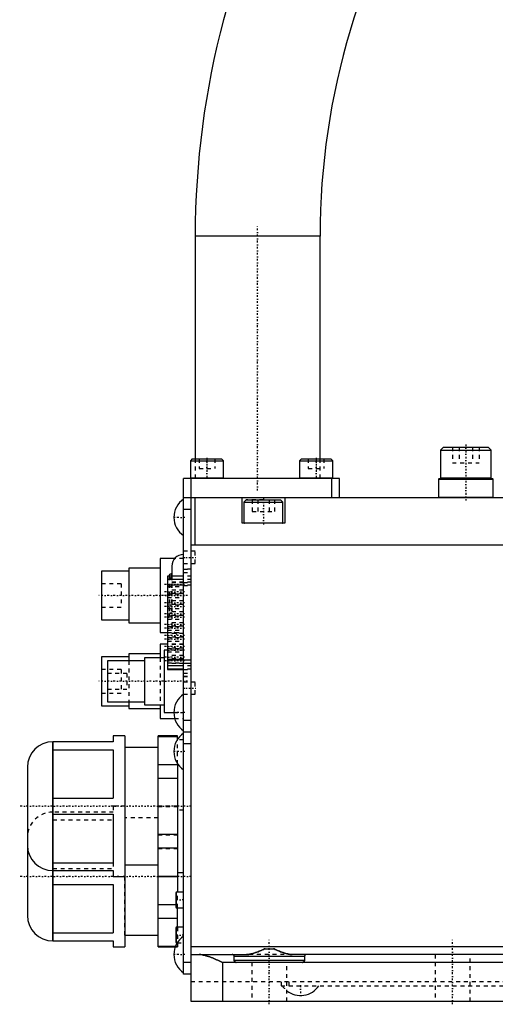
# Model space of a CAD drawing. Extents: x -171 to 392, y -1 to 595.
# Tile 1 of 5: x -171 to -49, y -1 to 251. Entities that reach past the tile are written whole.
import ezdxf

# ---------------------------------------------------------------- set-up
doc = ezdxf.new("R2010")
doc.units = 0
doc.linetypes.add('CENTER', pattern=[1.5, 0.45, -0.5, 0.05, -0.5])
doc.linetypes.add('DASHED', pattern=[2, 1, -1])
for name, color, linetype in [('AM_0', 7, 'CONTINUOUS'), ('AM_3', 7, 'DASHED'), ('AM_7', 7, 'CENTER')]:
    doc.layers.add(name, color=color, linetype=linetype)

msp = doc.modelspace()

# ---------------------------------------------------------------- linework, layer by layer
at = {"layer": 'AM_0', "color": 7, "linetype": 'CONTINUOUS'}
for p, q in [((-126, 196), (-126, 139)), ((-94, 196), (-126, 196)), ((-94, 139), (-94, 196)), ((-62.32, 142), (-63.12, 141.2)), ((-62.32, 142), (-50.92, 142)), ((-50.12, 141.2), (-50.92, 142)), ((-126.75, 139), (-127.25, 138.5)), ((-126.75, 139), (-119.25, 139)), ((-118.75, 138.5), (-119.25, 139)), ((-98.75, 139), (-99.25, 138.5)), ((-98.75, 139), (-91.25, 139)), ((-90.75, 138.5), (-91.25, 139)), ((-63.12, 141.2), (-63.12, 134.1)), ((-63.12, 141.2), (-50.12, 141.2)), ((-50.12, 134.1), (-50.12, 141.2)), ((-127.25, 138.5), (-127.25, 134.1)), ((-127.25, 138.5), (-118.75, 138.5)), ((-118.75, 134.1), (-118.75, 138.5)), ((-99.25, 138.5), (-99.25, 134.1)), ((-99.25, 138.5), (-90.75, 138.5)), ((-90.75, 134.1), (-90.75, 138.5)), ((-129, 7), (-129, 134)), ((-89, 134), (-129, 134)), ((-127.25, 134.1), (-118.75, 134.1)), ((-127, 0), (-127, 134)), ((-99.25, 134.1), (-90.75, 134.1)), ((-91, 129), (-91, 134)), ((-89, 129), (-89, 134)), ((-63.42, 134), (-63.62, 133.8)), ((-63.62, 133.8), (-63.62, 129.2)), ((-63.62, 133.8), (-49.62, 133.8)), ((-63.42, 134), (-49.82, 134)), ((-63.12, 134.1), (-63.03, 134)), ((-63.12, 134.1), (-50.12, 134.1)), ((-50.22, 134), (-50.12, 134.1)), ((-49.62, 133.8), (-49.82, 134)), ((-49.62, 129.2), (-49.62, 133.8)), ((51, 129), (-129, 129)), ((-126, 117), (-126, 129)), ((-114, 122.5), (-114, 129)), ((-103, 129), (-103, 122.5)), ((-63.62, 129.2), (-63.42, 129)), ((-63.62, 129.2), (-49.62, 129.2)), ((-49.82, 129), (-49.62, 129.2)), ((-112.9, 128.5), (-113.5, 127.9)), ((-113.5, 127.9), (-113.5, 122.6)), ((-113.5, 127.9), (-103.5, 127.9)), ((-112.9, 128.5), (-104.1, 128.5)), ((-103.5, 127.9), (-104.1, 128.5)), ((-103.5, 122.6), (-103.5, 127.9)), ((-127, 126), (-129, 126)), ((-103, 122.5), (-114, 122.5)), ((-113.5, 122.6), (-103.5, 122.6)), ((-127, 117), (51, 117)), ((-135, 111), (-143, 111)), ((-143, 111), (-143, 97)), ((-131.24, 113.5), (-135, 113.5)), ((-135, 113.5), (-135, 94.5)), ((-132, 111.5), (-132, 108.94)), ((-143, 110.25), (-150, 110.25)), ((-150, 110.25), (-150, 97.75)), ((-129, 108.93), (-133.1, 108.93)), ((-133.1, 108.93), (-133.1, 85.06)), ((-129, 108.91), (-133.1, 108.91)), ((-132.7, 109), (-132.7, 108.94)), ((-132, 109.5), (-132.2, 109.5)), ((-132.2, 109.5), (-132.2, 108.94)), ((-129, 108.08), (-133.1, 108.08)), ((-129, 106.6), (-133.1, 106.6)), ((-150, 97.75), (-143, 97.75)), ((-143, 97), (-135, 97)), ((-135, 94.5), (-133.1, 94.5)), ((-133.1, 91.5), (-135, 91.5)), ((-135, 91.5), (-135, 88)), ((-135, 89), (-143, 89)), ((-143, 89), (-143, 87.26)), ((-133.1, 90), (-134, 90)), ((-134, 90), (-134, 74)), ((-143, 88.25), (-150, 88.25)), ((-150, 88.25), (-150, 75.75)), ((-139, 87.25), (-148.5, 87.25)), ((-148.5, 87.25), (-148.5, 76.75)), ((-134, 88), (-139, 88)), ((-139, 88), (-139, 76)), ((-129, 87.43), (-133.1, 87.43)), ((-129, 85.95), (-133.1, 85.95)), ((-129, 85.08), (-133.1, 85.08)), ((-133.1, 85.06), (-129, 85.06)), ((-150, 75.75), (-143, 75.75)), ((-148.5, 76.75), (-139, 76.75)), ((-143, 76.74), (-143, 75)), ((-139, 76), (-134, 76)), ((-135, 76), (-135, 72.5)), ((-143, 75), (-135, 75)), ((-134, 74), (-131.47, 74)), ((-135, 72.5), (-131.27, 72.5)), ((-127, 72), (-129, 72)), ((-127, 69), (-129, 69)), ((-147, 66.5), (-162.51, 66.5)), ((-162.51, 66.5), (-162.51, 15.5)), ((-162.47, 15.5), (-162.47, 66.5)), ((-144, 68), (-147, 68)), ((-147, 68), (-147, 66.5)), ((-144, 68), (-144, 14)), ((-130.5, 68), (-135.5, 68)), ((-135.5, 14), (-135.5, 68)), ((-135.5, 67.89), (-130.5, 67.89)), ((-130.5, 67.17), (-130.5, 68)), ((-127, 66), (-129, 66)), ((-162.47, 64.48), (-147, 64.48)), ((-147, 64.48), (-147, 52.02)), ((-135.5, 65), (-144, 65)), ((-135.5, 60.69), (-130.5, 60.69)), ((-130.5, 60.83), (-130.5, 28)), ((-169, 60.01), (-169, 21.99)), ((-135.5, 57.19), (-130.5, 57.19)), ((-162.47, 52.02), (-147, 52.02)), ((-162.47, 47.98), (-147, 47.98)), ((-147, 47.98), (-147, 35.52)), ((-135.5, 42.81), (-130.5, 42.81)), ((-135.5, 39.31), (-130.5, 39.31)), ((-162.47, 35.52), (-147, 35.52)), ((-162.51, 33.5), (-147, 33.5)), ((-147, 33.5), (-147, 32)), ((-144, 35), (-135.5, 35)), ((-130.5, 33), (-129, 33)), ((-147, 32), (-144, 32)), ((-135.5, 32.11), (-130.5, 32.11)), ((-135.5, 32), (-130.5, 32)), ((-162.47, 29.98), (-147, 29.98)), ((-147, 29.98), (-147, 17.52)), ((-130.85, 28), (-131, 27.85)), ((-131, 27.85), (-131, 24.15)), ((-129, 28), (-130.85, 28)), ((-130.85, 28), (-130.85, 24)), ((-135.5, 24.81), (-131, 24.81)), ((-131, 24.15), (-130.85, 24)), ((-130.85, 24), (-129, 24)), ((-130.5, 18.99), (-130.5, 24)), ((-135.5, 21.31), (-130.5, 21.31)), ((-130.85, 19), (-131, 18.85)), ((-131, 18.85), (-131, 15.15)), ((-129, 19), (-130.85, 19)), ((-130.85, 19), (-130.85, 15)), ((-162.51, 15.5), (-147, 15.5)), ((-162.47, 17.52), (-147, 17.52)), ((-147, 15.5), (-147, 14)), ((-144, 17), (-135.5, 17)), ((-131, 15.15), (-130.85, 15)), ((-147, 14), (-144, 14)), ((-135.5, 14.11), (-131.06, 14.11)), ((-135.5, 14), (-131.11, 14)), ((-130.85, 15), (-130.61, 15)), ((31.9, 14), (-127, 14)), ((-108.1, 13.5), (-105.9, 13.5)), ((-127, 12), (-112.83, 12)), ((-98, 11.5), (-116, 11.5)), ((-116, 10.5), (-116, 11.5)), ((-98, 10.5), (-116, 10.5)), ((31.23, 12), (-101.17, 12)), ((-98, 11.5), (-98, 10.5)), ((-127, 10), (-129, 10)), ((-119, 10), (-119, 0)), ((21.5, 10), (-119, 10)), ((-127, 7), (-129, 7)), ((31.3, 0), (-127, 0))]:
    msp.add_line(p, q, dxfattribs=at)
for points in [[(-112.83, 12, 0), (-112.72, 12, 0), (-112.48, 12.02, 0), (-112.24, 12.05, 0), (-112.12, 12.06, 0), (-112, 12.09, 0), (-111.75, 12.14, 0), (-111.49, 12.2, 0), (-111.23, 12.27, 0), (-110.97, 12.35, 0), (-110.71, 12.44, 0), (-110.57, 12.48, 0), (-110.44, 12.53, 0), (-110.17, 12.63, 0), (-109.89, 12.73, 0), (-109.62, 12.84, 0), (-109.34, 12.96, 0), (-109.07, 13.07, 0), (-108.93, 13.13, 0), (-108.79, 13.19, 0), (-108.51, 13.32, 0), (-108.23, 13.44, 0), (-108.1, 13.5, 0)], [(-105.9, 13.5, 0), (-105.77, 13.44, 0), (-105.49, 13.32, 0), (-105.21, 13.19, 0), (-105.07, 13.13, 0), (-104.93, 13.07, 0), (-104.66, 12.96, 0), (-104.38, 12.84, 0), (-104.11, 12.73, 0), (-103.83, 12.63, 0), (-103.56, 12.53, 0), (-103.43, 12.48, 0), (-103.29, 12.44, 0), (-103.03, 12.35, 0), (-102.77, 12.27, 0), (-102.51, 12.2, 0), (-102.25, 12.14, 0), (-102, 12.09, 0), (-101.88, 12.06, 0), (-101.76, 12.05, 0), (-101.52, 12.02, 0), (-101.28, 12, 0), (-101.17, 12, 0)], [(-125, 12, 0), (-124.98, 12, 0), (-124.93, 12, 0), (-124.88, 12, 0), (-124.85, 12, 0), (-124.83, 12, 0), (-124.78, 11.99, 0), (-124.73, 11.99, 0), (-124.55, 11.97, 0), (-124.25, 11.93, 0), (-124.09, 11.91, 0), (-123.93, 11.87, 0), (-123.61, 11.8, 0), (-123.29, 11.71, 0), (-122.95, 11.61, 0), (-122.62, 11.5, 0), (-122.28, 11.38, 0), (-122.1, 11.32, 0), (-121.93, 11.25, 0), (-121.58, 11.12, 0), (-121.24, 10.97, 0), (-120.89, 10.83, 0), (-120.54, 10.68, 0), (-120.19, 10.53, 0), (-120.02, 10.45, 0), (-119.85, 10.38, 0), (-119.5, 10.23, 0), (-119.17, 10.07, 0), (-119, 10, 0)], [(-116, 11.5, 0), (-116, 11.5, 0), (-116, 11.51, 0), (-116, 11.52, 0), (-116, 11.53, 0), (-116, 11.53, 0), (-116, 11.54, 0), (-116, 11.55, 0), (-116, 11.56, 0), (-116, 11.57, 0), (-116.01, 11.58, 0), (-116.01, 11.58, 0), (-116.01, 11.58, 0), (-116.01, 11.59, 0), (-116.01, 11.6, 0), (-116.02, 11.63, 0), (-116.02, 11.65, 0), (-116.03, 11.68, 0), (-116.05, 11.72, 0), (-116.07, 11.76, 0), (-116.1, 11.8, 0), (-116.13, 11.83, 0), (-116.16, 11.86, 0), (-116.17, 11.88, 0), (-116.19, 11.89, 0), (-116.22, 11.92, 0), (-116.26, 11.94, 0), (-116.29, 11.96, 0), (-116.33, 11.97, 0), (-116.37, 11.98, 0), (-116.39, 11.99, 0), (-116.41, 11.99, 0), (-116.44, 12, 0), (-116.48, 12, 0), (-116.5, 12, 0)], [(-115.5, 10, 0), (-115.5, 10, 0), (-115.51, 10, 0), (-115.52, 10, 0), (-115.52, 10, 0), (-115.52, 10, 0), (-115.53, 10, 0), (-115.54, 10, 0), (-115.55, 10, 0), (-115.55, 10, 0), (-115.56, 10, 0), (-115.56, 10, 0), (-115.57, 10, 0), (-115.58, 10.01, 0), (-115.58, 10.01, 0), (-115.59, 10.01, 0), (-115.6, 10.01, 0), (-115.6, 10.01, 0), (-115.61, 10.01, 0), (-115.61, 10.01, 0), (-115.62, 10.01, 0), (-115.63, 10.02, 0), (-115.63, 10.02, 0), (-115.63, 10.02, 0), (-115.64, 10.02, 0), (-115.65, 10.02, 0), (-115.65, 10.02, 0), (-115.65, 10.02, 0), (-115.66, 10.03, 0), (-115.67, 10.03, 0), (-115.68, 10.03, 0), (-115.68, 10.03, 0), (-115.69, 10.04, 0), (-115.69, 10.04, 0), (-115.7, 10.04, 0), (-115.7, 10.04, 0), (-115.71, 10.05, 0), (-115.72, 10.05, 0), (-115.72, 10.05, 0), (-115.73, 10.06, 0), (-115.73, 10.06, 0), (-115.74, 10.06, 0), (-115.74, 10.06, 0), (-115.75, 10.07, 0), (-115.76, 10.07, 0), (-115.76, 10.07, 0), (-115.77, 10.08, 0), (-115.77, 10.08, 0), (-115.77, 10.08, 0), (-115.78, 10.09, 0), (-115.79, 10.09, 0), (-115.79, 10.09, 0), (-115.8, 10.1, 0), (-115.8, 10.1, 0), (-115.81, 10.11, 0), (-115.81, 10.11, 0), (-115.82, 10.11, 0), (-115.82, 10.12, 0), (-115.83, 10.12, 0), (-115.83, 10.13, 0), (-115.84, 10.13, 0), (-115.84, 10.13, 0), (-115.84, 10.14, 0), (-115.85, 10.14, 0), (-115.85, 10.15, 0), (-115.86, 10.15, 0), (-115.86, 10.15, 0), (-115.86, 10.16, 0), (-115.87, 10.16, 0), (-115.87, 10.16, 0), (-115.87, 10.17, 0), (-115.88, 10.17, 0), (-115.88, 10.18, 0), (-115.89, 10.18, 0), (-115.89, 10.19, 0), (-115.9, 10.19, 0), (-115.9, 10.2, 0), (-115.9, 10.2, 0), (-115.9, 10.21, 0), (-115.91, 10.21, 0), (-115.91, 10.22, 0), (-115.92, 10.22, 0), (-115.92, 10.23, 0), (-115.92, 10.23, 0), (-115.92, 10.24, 0), (-115.93, 10.24, 0), (-115.93, 10.25, 0), (-115.94, 10.25, 0), (-115.94, 10.26, 0), (-115.94, 10.27, 0), (-115.94, 10.27, 0), (-115.95, 10.27, 0), (-115.95, 10.28, 0), (-115.95, 10.29, 0), (-115.96, 10.29, 0), (-115.96, 10.3, 0), (-115.96, 10.31, 0), (-115.96, 10.31, 0), (-115.96, 10.31, 0), (-115.97, 10.32, 0), (-115.97, 10.33, 0), (-115.97, 10.34, 0), (-115.97, 10.34, 0), (-115.98, 10.35, 0), (-115.98, 10.35, 0), (-115.98, 10.36, 0), (-115.98, 10.36, 0), (-115.98, 10.37, 0), (-115.98, 10.37, 0), (-115.98, 10.38, 0), (-115.99, 10.38, 0), (-115.99, 10.39, 0), (-115.99, 10.4, 0), (-115.99, 10.4, 0), (-115.99, 10.41, 0), (-115.99, 10.41, 0), (-115.99, 10.42, 0), (-115.99, 10.43, 0), (-116, 10.43, 0), (-116, 10.44, 0), (-116, 10.44, 0), (-116, 10.45, 0), (-116, 10.46, 0), (-116, 10.46, 0), (-116, 10.47, 0), (-116, 10.48, 0), (-116, 10.48, 0), (-116, 10.48, 0), (-116, 10.49, 0), (-116, 10.5, 0), (-116, 10.5, 0)], [(-98, 10.5, 0), (-98, 10.5, 0), (-98, 10.49, 0), (-98, 10.48, 0), (-98, 10.48, 0), (-98, 10.48, 0), (-98, 10.47, 0), (-98, 10.46, 0), (-98, 10.46, 0), (-98, 10.45, 0), (-98, 10.44, 0), (-98, 10.44, 0), (-98, 10.43, 0), (-98.01, 10.43, 0), (-98.01, 10.42, 0), (-98.01, 10.41, 0), (-98.01, 10.41, 0), (-98.01, 10.4, 0), (-98.01, 10.4, 0), (-98.01, 10.39, 0), (-98.01, 10.38, 0), (-98.02, 10.38, 0), (-98.02, 10.37, 0), (-98.02, 10.37, 0), (-98.02, 10.36, 0), (-98.02, 10.36, 0), (-98.02, 10.35, 0), (-98.02, 10.35, 0), (-98.03, 10.34, 0), (-98.03, 10.34, 0), (-98.03, 10.33, 0), (-98.03, 10.32, 0), (-98.04, 10.31, 0), (-98.04, 10.31, 0), (-98.04, 10.31, 0), (-98.04, 10.3, 0), (-98.04, 10.29, 0), (-98.05, 10.29, 0), (-98.05, 10.28, 0), (-98.05, 10.27, 0), (-98.06, 10.27, 0), (-98.06, 10.27, 0), (-98.06, 10.26, 0), (-98.06, 10.25, 0), (-98.07, 10.25, 0), (-98.07, 10.24, 0), (-98.08, 10.24, 0), (-98.08, 10.23, 0), (-98.08, 10.23, 0), (-98.08, 10.22, 0), (-98.09, 10.22, 0), (-98.09, 10.21, 0), (-98.1, 10.21, 0), (-98.1, 10.2, 0), (-98.1, 10.2, 0), (-98.1, 10.19, 0), (-98.11, 10.19, 0), (-98.11, 10.18, 0), (-98.12, 10.18, 0), (-98.12, 10.17, 0), (-98.13, 10.17, 0), (-98.13, 10.16, 0), (-98.13, 10.16, 0), (-98.14, 10.16, 0), (-98.14, 10.15, 0), (-98.14, 10.15, 0), (-98.15, 10.15, 0), (-98.15, 10.14, 0), (-98.16, 10.14, 0), (-98.16, 10.13, 0), (-98.16, 10.13, 0), (-98.17, 10.13, 0), (-98.17, 10.12, 0), (-98.18, 10.12, 0), (-98.18, 10.11, 0), (-98.19, 10.11, 0), (-98.19, 10.11, 0), (-98.2, 10.1, 0), (-98.2, 10.1, 0), (-98.21, 10.09, 0), (-98.21, 10.09, 0), (-98.22, 10.09, 0), (-98.23, 10.08, 0), (-98.23, 10.08, 0), (-98.23, 10.08, 0), (-98.24, 10.07, 0), (-98.24, 10.07, 0), (-98.25, 10.07, 0), (-98.26, 10.06, 0), (-98.26, 10.06, 0), (-98.27, 10.06, 0), (-98.27, 10.06, 0), (-98.28, 10.05, 0), (-98.28, 10.05, 0), (-98.29, 10.05, 0), (-98.3, 10.04, 0), (-98.3, 10.04, 0), (-98.31, 10.04, 0), (-98.31, 10.04, 0), (-98.32, 10.03, 0), (-98.32, 10.03, 0), (-98.33, 10.03, 0), (-98.34, 10.03, 0), (-98.35, 10.02, 0), (-98.35, 10.02, 0), (-98.35, 10.02, 0), (-98.36, 10.02, 0), (-98.37, 10.02, 0), (-98.37, 10.02, 0), (-98.37, 10.02, 0), (-98.38, 10.01, 0), (-98.39, 10.01, 0), (-98.39, 10.01, 0), (-98.4, 10.01, 0), (-98.4, 10.01, 0), (-98.41, 10.01, 0), (-98.42, 10.01, 0), (-98.42, 10.01, 0), (-98.43, 10, 0), (-98.44, 10, 0), (-98.44, 10, 0), (-98.45, 10, 0), (-98.45, 10, 0), (-98.46, 10, 0), (-98.47, 10, 0), (-98.48, 10, 0), (-98.48, 10, 0), (-98.48, 10, 0), (-98.49, 10, 0), (-98.5, 10, 0), (-98.5, 10, 0)], [(-97.5, 12, 0), (-97.52, 12, 0), (-97.56, 12, 0), (-97.59, 11.99, 0), (-97.61, 11.99, 0), (-97.63, 11.98, 0), (-97.67, 11.97, 0), (-97.71, 11.96, 0), (-97.74, 11.94, 0), (-97.78, 11.92, 0), (-97.81, 11.89, 0), (-97.83, 11.88, 0), (-97.84, 11.86, 0), (-97.87, 11.83, 0), (-97.9, 11.8, 0), (-97.93, 11.76, 0), (-97.95, 11.72, 0), (-97.97, 11.68, 0), (-97.98, 11.65, 0), (-97.98, 11.63, 0), (-97.99, 11.6, 0), (-97.99, 11.59, 0), (-97.99, 11.58, 0), (-97.99, 11.58, 0), (-97.99, 11.58, 0), (-98, 11.57, 0), (-98, 11.56, 0), (-98, 11.55, 0), (-98, 11.54, 0), (-98, 11.53, 0), (-98, 11.53, 0), (-98, 11.52, 0), (-98, 11.51, 0), (-98, 11.5, 0), (-98, 11.5, 0)]]:
    msp.add_polyline3d(points, dxfattribs=at)
for centre, radius, start, end in [((90, 196), 216, 120.9733, 180), ((90, 196), 184, 114.0547, 180), ((-127.15, 134.1), 0.1, 180, 270), ((-118.85, 134.1), 0.1, 270, 0), ((-99.15, 134.1), 0.1, 180, 270), ((-90.85, 134.1), 0.1, 270, 0), ((-125.8, 124), 5.67, 124.3588, 235.6412), ((-113.4, 122.6), 0.1, 180, 270), ((-103.6, 122.6), 0.1, 270, 0), ((-129, 111.5), 3, 90, 180), ((-132.2, 109), 0.5, 90, 180), ((-125.8, 74), 5.67, 124.3588, 235.6412), ((-125.8, 64), 5.67, 124.3588, 235.6412), ((-162.51, 60.01), 6.49, 90, 180), ((-162.51, 39.99), 6.49, 180, 270), ((-162.51, 21.99), 6.49, 180, 270), ((-125.8, 12), 5.67, 124.3588, 235.6412), ((-116.5, 11.5), 0.5, 0, 90), ((-97.5, 11.5), 0.5, 90, 180), ((-99, 7.17), 5.67, 231.8819, 326.0076)]:
    msp.add_arc(centre, radius, start, end, dxfattribs=at)
at = {"layer": 'AM_3', "color": 6, "linetype": 'DASHED'}
for p, q in [((-60.06, 142), (-60.06, 138)), ((-58.34, 142), (-58.34, 138)), ((-54.91, 142), (-54.91, 138)), ((-53.19, 142), (-53.19, 138)), ((-126, 139), (-126, 134)), ((-125, 139), (-125, 136.5)), ((-123, 139), (-123, 136.5)), ((-121, 139), (-121, 136.5)), ((-97, 139), (-97, 136.5)), ((-95, 139), (-95, 136.5)), ((-94, 134), (-94, 139)), ((-93, 139), (-93, 136.5)), ((-125, 136.5), (-121, 136.5)), ((-97, 136.5), (-93, 136.5)), ((-60.06, 138), (-53.19, 138)), ((-50.33, 133.8), (-49.62, 133.8)), ((-50.22, 134), (-49.82, 134)), ((-50.33, 129.2), (-49.62, 129.2)), ((-108.5, 128.5), (-112.9, 128.5)), ((-111.36, 128.5), (-111.36, 125.5)), ((-109.93, 128.5), (-109.93, 125.5)), ((-107.07, 128.5), (-107.07, 125.5)), ((-105.64, 128.5), (-105.64, 125.5)), ((-111.36, 125.5), (-105.64, 125.5)), ((-126, 115.3), (-129, 115.3)), ((-126, 112.2), (-126, 115.3)), ((-129, 113.5), (-131.24, 113.5)), ((-129, 112.2), (-126, 112.2)), ((-132.7, 108.94), (-132.7, 99)), ((-132.2, 108.94), (-132.2, 98.5)), ((-132, 108.5), (-132.2, 108.5)), ((-132, 108.94), (-132, 96.5)), ((-127, 110.75), (-129, 110.75)), ((-129, 110.7), (-127, 110.7)), ((-129, 109.89), (-127, 109.89)), ((-127, 108.93), (-129, 108.93)), ((-127, 108.91), (-129, 108.91)), ((-145, 107), (-150, 107)), ((-145, 107), (-145, 101)), ((-127, 107.43), (-133.1, 107.43)), ((-129, 107.26), (-133.1, 107.26)), ((-133.1, 106.26), (-129, 106.26)), ((-127, 108.08), (-129, 108.08)), ((-129, 107.35), (-127, 107.35)), ((-127, 106.6), (-129, 106.6)), ((-129, 106.54), (-127, 106.54)), ((-129, 105.39), (-133.1, 105.39)), ((-129, 104.47), (-133.1, 104.47)), ((-133.1, 104.39), (-129, 104.39)), ((-133.1, 103.47), (-129, 103.47)), ((-150, 101), (-145, 101)), ((-129, 102.6), (-133.1, 102.6)), ((-129, 101.68), (-133.1, 101.68)), ((-133.1, 101.6), (-129, 101.6)), ((-133.1, 100.68), (-129, 100.68)), ((-129, 99.81), (-133.1, 99.81)), ((-129, 98.89), (-133.1, 98.89)), ((-133.1, 98.81), (-129, 98.81)), ((-132.2, 99.5), (-132, 99.5)), ((-132.2, 98.5), (-132, 98.5)), ((-133.1, 97.89), (-129, 97.89)), ((-129, 97.02), (-133.1, 97.02)), ((-129, 96.1), (-133.1, 96.1)), ((-133.1, 96.02), (-129, 96.02)), ((-133.1, 95.1), (-129, 95.1)), ((-133.1, 94.5), (-129, 94.5)), ((-129, 94.23), (-133.1, 94.23)), ((-129, 93.31), (-133.1, 93.31)), ((-133.1, 93.23), (-129, 93.23)), ((-133.1, 92.31), (-129, 92.31)), ((-129, 91.5), (-133.1, 91.5)), ((-129, 91.44), (-133.1, 91.44)), ((-129, 90.52), (-133.1, 90.52)), ((-133.1, 90.44), (-129, 90.44)), ((-129, 90), (-133.1, 90)), ((-133.1, 89.52), (-129, 89.52)), ((-129, 88.65), (-133.1, 88.65)), ((-143, 87.26), (-143, 76.74)), ((-135, 88), (-135, 76)), ((-129, 87.73), (-133.1, 87.73)), ((-133.1, 87.65), (-129, 87.65)), ((-133.1, 86.73), (-129, 86.73)), ((-127, 86.56), (-133.1, 86.56)), ((-129, 87.46), (-127, 87.46)), ((-127, 87.43), (-129, 87.43)), ((-129, 86.65), (-127, 86.65)), ((-127, 85.95), (-129, 85.95)), ((-145, 85), (-150, 85)), ((-143.5, 84), (-148.5, 84)), ((-145, 85), (-145, 79)), ((-143.5, 84), (-143.5, 80)), ((-127, 85.08), (-129, 85.08)), ((-129, 85.06), (-127, 85.06)), ((-129, 84.11), (-127, 84.11)), ((-129, 83.3), (-127, 83.3)), ((-129, 83.25), (-127, 83.25)), ((-126, 81.8), (-129, 81.8)), ((-126, 78.7), (-126, 81.8)), ((-150, 79), (-145, 79)), ((-148.5, 80), (-143.5, 80)), ((-129, 78.7), (-126, 78.7)), ((-131.47, 74), (-129, 74)), ((-131.27, 72.5), (-129, 72.5)), ((-130.5, 60.83), (-130.5, 67.17)), ((-129, 67), (-130.5, 67)), ((-162.47, 33.5), (-162.47, 64.48)), ((-147, 48.5), (-162.51, 48.5)), ((-144, 50), (-147, 50)), ((-147, 50), (-147, 48.5)), ((-130.5, 50), (-135.5, 50)), ((-135.5, 49.89), (-130.5, 49.89)), ((-129, 49), (-130.5, 49)), ((-162.47, 46.48), (-147, 46.48)), ((-135.5, 47), (-144, 47)), ((-135.5, 42.69), (-130.5, 42.69)), ((-135.5, 39.19), (-130.5, 39.19)), ((-147, 35.52), (-147, 34.02)), ((-162.47, 34.02), (-147, 34.02)), ((-144, 17), (-144, 32)), ((-130.5, 24), (-130.5, 28)), ((-131, 24.81), (-130.5, 24.81)), ((-130.5, 18.99), (-130.5, 14)), ((-131.11, 14), (-130.5, 14)), ((-131.06, 14.11), (-130.5, 14.11)), ((-130.61, 15), (-129, 15)), ((-101.17, 12), (-112.83, 12)), ((-64.5, 12), (-64.5, 0)), ((-55.5, 0), (-55.5, 12)), ((-111.5, 10), (-111.5, 0)), ((-102.5, 0), (-102.5, 10)), ((31.9, 5), (-127, 5)), ((-104, 5), (-104, 4)), ((-104, 4), (31, 4)), ((-102, 5), (-102, 4))]:
    msp.add_line(p, q, dxfattribs=at)
for points in [[(-108.1, 13.5, 0), (-108.23, 13.44, 0), (-108.51, 13.32, 0), (-108.79, 13.19, 0), (-108.93, 13.13, 0), (-109.07, 13.07, 0), (-109.34, 12.96, 0), (-109.62, 12.84, 0), (-109.89, 12.73, 0), (-110.17, 12.63, 0), (-110.44, 12.53, 0), (-110.57, 12.48, 0), (-110.71, 12.44, 0), (-110.97, 12.35, 0), (-111.23, 12.27, 0), (-111.49, 12.2, 0), (-111.75, 12.14, 0), (-112, 12.09, 0), (-112.12, 12.06, 0), (-112.24, 12.05, 0), (-112.48, 12.02, 0), (-112.72, 12, 0), (-112.83, 12, 0)], [(-101.17, 12, 0), (-101.28, 12, 0), (-101.52, 12.02, 0), (-101.76, 12.05, 0), (-101.88, 12.06, 0), (-102, 12.09, 0), (-102.25, 12.14, 0), (-102.51, 12.2, 0), (-102.77, 12.27, 0), (-103.03, 12.35, 0), (-103.29, 12.44, 0), (-103.43, 12.48, 0), (-103.56, 12.53, 0), (-103.83, 12.63, 0), (-104.11, 12.73, 0), (-104.38, 12.84, 0), (-104.66, 12.96, 0), (-104.93, 13.07, 0), (-105.07, 13.13, 0), (-105.21, 13.19, 0), (-105.49, 13.32, 0), (-105.77, 13.44, 0), (-105.9, 13.5, 0)], [(-119, 10, 0), (-119.17, 10.07, 0), (-119.5, 10.23, 0), (-119.85, 10.38, 0), (-120.02, 10.45, 0), (-120.19, 10.53, 0), (-120.54, 10.68, 0), (-120.89, 10.83, 0), (-121.24, 10.97, 0), (-121.58, 11.12, 0), (-121.93, 11.25, 0), (-122.1, 11.32, 0), (-122.28, 11.38, 0), (-122.62, 11.5, 0), (-122.95, 11.61, 0), (-123.29, 11.71, 0), (-123.61, 11.8, 0), (-123.93, 11.87, 0), (-124.09, 11.91, 0), (-124.25, 11.93, 0), (-124.55, 11.97, 0), (-124.73, 11.99, 0), (-124.78, 11.99, 0), (-124.83, 12, 0), (-124.85, 12, 0), (-124.88, 12, 0), (-124.93, 12, 0), (-124.98, 12, 0), (-125, 12, 0)]]:
    msp.add_polyline3d(points, dxfattribs=at)
for centre, radius, start, end in [((-132.2, 109), 0.5, 180, 270), ((-132.2, 99), 0.5, 90, 270), ((-129, 96.5), 3, 180, 270), ((-162.51, 42.01), 6.49, 90, 180), ((-115.5, 10.5), 0.5, 180, 270), ((-98.5, 10.5), 0.5, 270, 0), ((-99, 7.17), 5.67, 213.9924, 231.8819)]:
    msp.add_arc(centre, radius, start, end, dxfattribs=at)
at = {"layer": 'AM_7', "color": 4, "linetype": 'CENTER'}
for p, q in [((-110, 130.9), (-110, 199.1)), ((-56.62, 142.65), (-56.62, 128.35)), ((-123, 139.25), (-123, 133.75)), ((-95, 139.25), (-95, 133.75)), ((-108.5, 128.8), (-108.5, 122.2)), ((-128.67, 124), (-131.6, 124)), ((-129.15, 113.75), (-125.85, 113.75)), ((-128.75, 106.76), (-134.25, 106.76)), ((-127.95, 104), (-151.05, 104)), ((-128.75, 104.89), (-134.25, 104.89)), ((-128.75, 103.97), (-134.25, 103.97)), ((-128.75, 102.1), (-134.25, 102.1)), ((-128.75, 101.18), (-134.25, 101.18)), ((-128.75, 99.31), (-134.25, 99.31)), ((-128.75, 98.39), (-134.25, 98.39)), ((-128.75, 96.52), (-134.25, 96.52)), ((-128.75, 95.6), (-134.25, 95.6)), ((-128.75, 93.73), (-134.25, 93.73)), ((-128.75, 92.81), (-134.25, 92.81)), ((-128.75, 90.94), (-134.25, 90.94)), ((-128.75, 90.02), (-134.25, 90.02)), ((-128.75, 88.15), (-134.25, 88.15)), ((-128.75, 87.23), (-134.25, 87.23)), ((-127.95, 82), (-151.05, 82)), ((-129.15, 80.25), (-125.85, 80.25)), ((-128.67, 74), (-131.6, 74)), ((-128.67, 64), (-131.6, 64)), ((-127, 50), (-171, 50)), ((-127, 32), (-171, 32)), ((-128.9, 26), (-131.1, 26)), ((-128.9, 17), (-131.1, 17)), ((-107, -0.75), (-107, 15.75)), ((-60, -0.75), (-60, 15.75)), ((-128.67, 12), (-131.6, 12)), ((-99, 4.12), (-99, 1.38))]:
    msp.add_line(p, q, dxfattribs=at)

doc.saveas('drawing.dxf')
